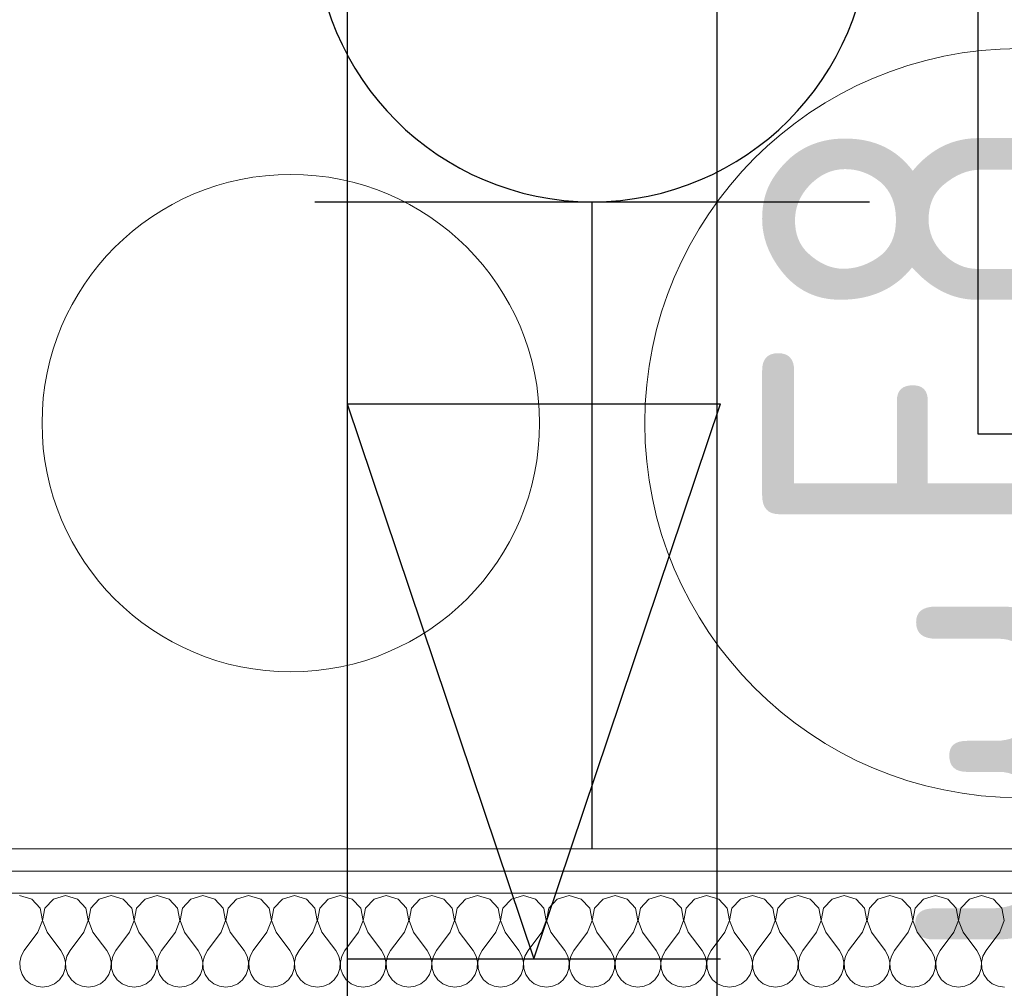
# Model space of a CAD drawing. Header units: millimetres. Extents: x -39149 to 267781, y -2340 to 58540.
# Tile 141 of 244: x 39508 to 40040, y 6174 to 6698. Entities that reach past the tile are written whole.
import ezdxf
from ezdxf.enums import TextEntityAlignment as Align

# ---------------------------------------------------------------- set-up
doc = ezdxf.new("R2010")
doc.units = ezdxf.units.MM
doc.header["$LTSCALE"] = 100
doc.header["$MEASUREMENT"] = 0
for name, color, linetype in [('22 C Binnenwanden', 7, 'Continuous'), ('22 C Binnenwanden Doorsnede-arcering', 7, 'Continuous'), ('22 C Binnenwanden Laagscheidingslijnen', 7, 'Continuous'), ('EL6131--_KG', 3, 'Continuous'), ('EL6222--_KRACHT_230', 3, 'Continuous'), ('EL6311--_LICHT_BINNEN', 3, 'Continuous')]:
    doc.layers.add(name, color=color, linetype=linetype)
doc.styles.add('BURO-018', font='isocp.shx', dxfattribs={"height": 180})

# ---------------------------------------------------------------- blocks, each defined once
blk = doc.blocks.new('*X944')
at = {"layer": '22 C Binnenwanden Doorsnede-arcering', "color": 8, "linetype": 'Continuous', "lineweight": 0}
for p, q in [((39514.13, 6222.64), (39507.62, 6224.49)), ((39532.38, 6224.49), (39525.87, 6222.64)), ((39538.89, 6222.64), (39532.38, 6224.49)), ((39557.14, 6224.49), (39550.63, 6222.64)), ((39563.65, 6222.64), (39557.14, 6224.49)), ((39581.9, 6224.49), (39575.4, 6222.64)), ((39588.41, 6222.64), (39581.9, 6224.49)), ((39606.67, 6224.49), (39600.16, 6222.64)), ((39613.18, 6222.64), (39606.67, 6224.49)), ((39631.43, 6224.49), (39624.92, 6222.64)), ((39637.94, 6222.64), (39631.43, 6224.49)), ((39656.19, 6224.49), (39649.68, 6222.64)), ((39662.7, 6222.64), (39656.19, 6224.49)), ((39680.95, 6224.49), (39674.44, 6222.64)), ((39687.46, 6222.64), (39680.95, 6224.49)), ((39705.71, 6224.49), (39699.21, 6222.64)), ((39712.22, 6222.64), (39705.71, 6224.49)), ((39730.48, 6224.49), (39723.97, 6222.64)), ((39736.99, 6222.64), (39730.48, 6224.49)), ((39755.24, 6224.49), (39748.73, 6222.64)), ((39761.75, 6222.64), (39755.24, 6224.49)), ((39780, 6224.49), (39773.49, 6222.64)), ((39786.51, 6222.64), (39780, 6224.49)), ((39804.76, 6224.49), (39798.25, 6222.64)), ((39811.27, 6222.64), (39804.76, 6224.49)), ((39829.52, 6224.49), (39823.01, 6222.64)), ((39836.03, 6222.64), (39829.52, 6224.49)), ((39854.29, 6224.49), (39847.78, 6222.64)), ((39860.79, 6222.64), (39854.29, 6224.49)), ((39879.05, 6224.49), (39872.54, 6222.64)), ((39885.56, 6222.64), (39879.05, 6224.49)), ((39903.81, 6224.49), (39897.3, 6222.64)), ((39910.32, 6222.64), (39903.81, 6224.49)), ((39928.57, 6224.49), (39922.06, 6222.64)), ((39935.08, 6222.64), (39928.57, 6224.49)), ((39953.33, 6224.49), (39946.82, 6222.64)), ((39959.84, 6222.64), (39953.33, 6224.49)), ((39978.1, 6224.49), (39971.59, 6222.64)), ((39984.6, 6222.64), (39978.1, 6224.49)), ((40002.86, 6224.49), (39996.35, 6222.64)), ((40009.37, 6222.64), (40002.86, 6224.49)), ((40027.62, 6224.49), (40021.11, 6222.64)), ((40034.13, 6222.64), (40027.62, 6224.49)), ((39518.69, 6217.65), (39514.13, 6222.64)), ((39519.95, 6211), (39518.69, 6217.65)), ((39521.31, 6217.65), (39520.05, 6211)), ((39525.87, 6222.64), (39521.31, 6217.65)), ((39543.45, 6217.65), (39538.89, 6222.64)), ((39544.71, 6211), (39543.45, 6217.65)), ((39546.07, 6217.65), (39544.81, 6211)), ((39550.63, 6222.64), (39546.07, 6217.65)), ((39568.22, 6217.65), (39563.65, 6222.64)), ((39569.47, 6211), (39568.22, 6217.65)), ((39570.83, 6217.65), (39569.57, 6211)), ((39575.4, 6222.64), (39570.83, 6217.65)), ((39592.98, 6217.65), (39588.41, 6222.64)), ((39594.24, 6211), (39592.98, 6217.65)), ((39595.59, 6217.65), (39594.34, 6211)), ((39600.16, 6222.64), (39595.59, 6217.65)), ((39617.74, 6217.65), (39613.18, 6222.64)), ((39619, 6211), (39617.74, 6217.65)), ((39620.35, 6217.65), (39619.1, 6211)), ((39624.92, 6222.64), (39620.35, 6217.65)), ((39642.5, 6217.65), (39637.94, 6222.64)), ((39643.76, 6211), (39642.5, 6217.65)), ((39645.12, 6217.65), (39643.86, 6211)), ((39649.68, 6222.64), (39645.12, 6217.65)), ((39667.26, 6217.65), (39662.7, 6222.64)), ((39668.52, 6211), (39667.26, 6217.65)), ((39669.88, 6217.65), (39668.62, 6211)), ((39674.44, 6222.64), (39669.88, 6217.65)), ((39692.03, 6217.65), (39687.46, 6222.64)), ((39693.28, 6211), (39692.03, 6217.65)), ((39694.64, 6217.65), (39693.38, 6211)), ((39699.21, 6222.64), (39694.64, 6217.65)), ((39716.79, 6217.65), (39712.22, 6222.64)), ((39718.05, 6211), (39716.79, 6217.65)), ((39719.4, 6217.65), (39718.15, 6211)), ((39723.97, 6222.64), (39719.4, 6217.65)), ((39741.55, 6217.65), (39736.99, 6222.64)), ((39742.81, 6211), (39741.55, 6217.65)), ((39744.16, 6217.65), (39742.91, 6211)), ((39748.73, 6222.64), (39744.16, 6217.65)), ((39766.31, 6217.65), (39761.75, 6222.64)), ((39767.57, 6211), (39766.31, 6217.65)), ((39768.93, 6217.65), (39767.67, 6211)), ((39773.49, 6222.64), (39768.93, 6217.65)), ((39791.07, 6217.65), (39786.51, 6222.64)), ((39792.33, 6211), (39791.07, 6217.65)), ((39793.69, 6217.65), (39792.43, 6211)), ((39798.25, 6222.64), (39793.69, 6217.65)), ((39815.84, 6217.65), (39811.27, 6222.64)), ((39817.09, 6211), (39815.84, 6217.65)), ((39818.45, 6217.65), (39817.19, 6211)), ((39823.01, 6222.64), (39818.45, 6217.65)), ((39840.6, 6217.65), (39836.03, 6222.64)), ((39841.85, 6211), (39840.6, 6217.65)), ((39843.21, 6217.65), (39841.95, 6211)), ((39847.78, 6222.64), (39843.21, 6217.65)), ((39865.36, 6217.65), (39860.79, 6222.64)), ((39866.62, 6211), (39865.36, 6217.65)), ((39867.97, 6217.65), (39866.72, 6211)), ((39872.54, 6222.64), (39867.97, 6217.65)), ((39890.12, 6217.65), (39885.56, 6222.64)), ((39891.38, 6211), (39890.12, 6217.65)), ((39892.74, 6217.65), (39891.48, 6211)), ((39897.3, 6222.64), (39892.74, 6217.65)), ((39914.88, 6217.65), (39910.32, 6222.64)), ((39916.14, 6211), (39914.88, 6217.65)), ((39917.5, 6217.65), (39916.24, 6211)), ((39922.06, 6222.64), (39917.5, 6217.65)), ((39939.65, 6217.65), (39935.08, 6222.64)), ((39940.9, 6211), (39939.65, 6217.65)), ((39942.26, 6217.65), (39941, 6211)), ((39946.82, 6222.64), (39942.26, 6217.65)), ((39964.41, 6217.65), (39959.84, 6222.64)), ((39965.66, 6211), (39964.41, 6217.65)), ((39967.02, 6217.65), (39965.76, 6211)), ((39971.59, 6222.64), (39967.02, 6217.65)), ((39989.17, 6217.65), (39984.6, 6222.64)), ((39990.43, 6211), (39989.17, 6217.65)), ((39991.78, 6217.65), (39990.53, 6211)), ((39996.35, 6222.64), (39991.78, 6217.65)), ((40013.93, 6217.65), (40009.37, 6222.64)), ((40015.19, 6211), (40013.93, 6217.65)), ((40016.55, 6217.65), (40015.29, 6211)), ((40021.11, 6222.64), (40016.55, 6217.65)), ((40038.69, 6217.65), (40034.13, 6222.64)), ((40039.95, 6211), (40038.69, 6217.65)), ((39517.52, 6204.68), (39519.95, 6211)), ((39520.05, 6211), (39522.48, 6204.68)), ((39542.29, 6204.68), (39544.71, 6211)), ((39544.81, 6211), (39547.24, 6204.68)), ((39567.05, 6204.68), (39569.47, 6211)), ((39569.57, 6211), (39572, 6204.68)), ((39591.81, 6204.68), (39594.24, 6211)), ((39594.34, 6211), (39596.76, 6204.68)), ((39616.57, 6204.68), (39619, 6211)), ((39619.1, 6211), (39621.52, 6204.68)), ((39641.33, 6204.68), (39643.76, 6211)), ((39643.86, 6211), (39646.29, 6204.68)), ((39666.1, 6204.68), (39668.52, 6211)), ((39668.62, 6211), (39671.05, 6204.68)), ((39690.86, 6204.68), (39693.28, 6211)), ((39693.38, 6211), (39695.81, 6204.68)), ((39715.62, 6204.68), (39718.05, 6211)), ((39718.15, 6211), (39720.57, 6204.68)), ((39740.38, 6204.68), (39742.81, 6211)), ((39742.91, 6211), (39745.33, 6204.68)), ((39765.14, 6204.68), (39767.57, 6211)), ((39767.67, 6211), (39770.1, 6204.68)), ((39789.9, 6204.68), (39792.33, 6211)), ((39792.43, 6211), (39794.86, 6204.68)), ((39814.67, 6204.68), (39817.09, 6211)), ((39817.19, 6211), (39819.62, 6204.68)), ((39839.43, 6204.68), (39841.85, 6211)), ((39841.95, 6211), (39844.38, 6204.68)), ((39864.19, 6204.68), (39866.62, 6211)), ((39866.72, 6211), (39869.14, 6204.68)), ((39888.95, 6204.68), (39891.38, 6211)), ((39891.48, 6211), (39893.9, 6204.68)), ((39913.71, 6204.68), (39916.14, 6211)), ((39916.24, 6211), (39918.67, 6204.68)), ((39938.48, 6204.68), (39940.9, 6211)), ((39941, 6211), (39943.43, 6204.68)), ((39963.24, 6204.68), (39965.66, 6211)), ((39965.76, 6211), (39968.19, 6204.68)), ((39988, 6204.68), (39990.43, 6211)), ((39990.53, 6211), (39992.95, 6204.68)), ((40012.76, 6204.68), (40015.19, 6211)), ((40015.29, 6211), (40017.71, 6204.68)), ((40037.52, 6204.68), (40039.95, 6211)), ((39517.52, 6204.68), (39510.1, 6194.78)), ((39522.48, 6204.68), (39529.9, 6194.78)), ((39542.29, 6204.68), (39534.86, 6194.78)), ((39547.24, 6204.68), (39554.67, 6194.78)), ((39567.05, 6204.68), (39559.62, 6194.78)), ((39572, 6204.68), (39579.43, 6194.78)), ((39591.81, 6204.68), (39584.38, 6194.78)), ((39596.76, 6204.68), (39604.19, 6194.78)), ((39616.57, 6204.68), (39609.14, 6194.78)), ((39621.52, 6204.68), (39628.95, 6194.78)), ((39641.33, 6204.68), (39633.9, 6194.78)), ((39646.29, 6204.68), (39653.71, 6194.78)), ((39666.1, 6204.68), (39658.67, 6194.78)), ((39671.05, 6204.68), (39678.48, 6194.78)), ((39690.86, 6204.68), (39683.43, 6194.78)), ((39695.81, 6204.68), (39703.24, 6194.78)), ((39715.62, 6204.68), (39708.19, 6194.78)), ((39720.57, 6204.68), (39728, 6194.78)), ((39740.38, 6204.68), (39732.95, 6194.78)), ((39745.33, 6204.68), (39752.76, 6194.78)), ((39765.14, 6204.68), (39757.71, 6194.78)), ((39770.1, 6204.68), (39777.52, 6194.78)), ((39789.9, 6204.68), (39782.48, 6194.78)), ((39794.86, 6204.68), (39802.29, 6194.78)), ((39814.67, 6204.68), (39807.24, 6194.78)), ((39819.62, 6204.68), (39827.05, 6194.78)), ((39839.43, 6204.68), (39832, 6194.78)), ((39844.38, 6204.68), (39851.81, 6194.78)), ((39864.19, 6204.68), (39856.76, 6194.78)), ((39869.14, 6204.68), (39876.57, 6194.78)), ((39888.95, 6204.68), (39881.52, 6194.78)), ((39893.9, 6204.68), (39901.33, 6194.78)), ((39913.71, 6204.68), (39906.29, 6194.78)), ((39918.67, 6204.68), (39926.1, 6194.78)), ((39938.48, 6204.68), (39931.05, 6194.78)), ((39943.43, 6204.68), (39950.86, 6194.78)), ((39963.24, 6204.68), (39955.81, 6194.78)), ((39968.19, 6204.68), (39975.62, 6194.78)), ((39988, 6204.68), (39980.57, 6194.78)), ((39992.95, 6204.68), (40000.38, 6194.78)), ((40012.76, 6204.68), (40005.33, 6194.78)), ((40017.71, 6204.68), (40025.14, 6194.78)), ((40037.52, 6204.68), (40030.1, 6194.78)), ((39508.44, 6191.79), (39507.67, 6188.46)), ((39510.1, 6194.78), (39508.44, 6191.79)), ((39531.56, 6191.79), (39529.9, 6194.78)), ((39532.33, 6188.46), (39531.56, 6191.79)), ((39533.2, 6191.79), (39532.43, 6188.46)), ((39534.86, 6194.78), (39533.2, 6191.79)), ((39556.32, 6191.79), (39554.67, 6194.78)), ((39557.09, 6188.46), (39556.32, 6191.79)), ((39557.97, 6191.79), (39557.19, 6188.46)), ((39559.62, 6194.78), (39557.97, 6191.79)), ((39581.08, 6191.79), (39579.43, 6194.78)), ((39581.85, 6188.46), (39581.08, 6191.79)), ((39582.73, 6191.79), (39581.95, 6188.46)), ((39584.38, 6194.78), (39582.73, 6191.79)), ((39605.84, 6191.79), (39604.19, 6194.78)), ((39606.62, 6188.46), (39605.84, 6191.79)), ((39607.49, 6191.79), (39606.72, 6188.46)), ((39609.14, 6194.78), (39607.49, 6191.79)), ((39630.61, 6191.79), (39628.95, 6194.78)), ((39631.38, 6188.46), (39630.61, 6191.79)), ((39632.25, 6191.79), (39631.48, 6188.46)), ((39633.9, 6194.78), (39632.25, 6191.79)), ((39655.37, 6191.79), (39653.71, 6194.78)), ((39656.14, 6188.46), (39655.37, 6191.79)), ((39657.01, 6191.79), (39656.24, 6188.46)), ((39658.67, 6194.78), (39657.01, 6191.79)), ((39680.13, 6191.79), (39678.48, 6194.78)), ((39680.9, 6188.46), (39680.13, 6191.79)), ((39681.78, 6191.79), (39681, 6188.46)), ((39683.43, 6194.78), (39681.78, 6191.79)), ((39704.89, 6191.79), (39703.24, 6194.78)), ((39705.66, 6188.46), (39704.89, 6191.79)), ((39706.54, 6191.79), (39705.76, 6188.46)), ((39708.19, 6194.78), (39706.54, 6191.79)), ((39729.65, 6191.79), (39728, 6194.78)), ((39730.43, 6188.46), (39729.65, 6191.79)), ((39731.3, 6191.79), (39730.53, 6188.46)), ((39732.95, 6194.78), (39731.3, 6191.79)), ((39754.41, 6191.79), (39752.76, 6194.78)), ((39755.19, 6188.46), (39754.41, 6191.79)), ((39756.06, 6191.79), (39755.29, 6188.46)), ((39757.71, 6194.78), (39756.06, 6191.79)), ((39779.18, 6191.79), (39777.52, 6194.78)), ((39779.95, 6188.46), (39779.18, 6191.79)), ((39780.82, 6191.79), (39780.05, 6188.46)), ((39782.48, 6194.78), (39780.82, 6191.79)), ((39803.94, 6191.79), (39802.29, 6194.78)), ((39804.71, 6188.46), (39803.94, 6191.79)), ((39805.59, 6191.79), (39804.81, 6188.46)), ((39807.24, 6194.78), (39805.59, 6191.79)), ((39828.7, 6191.79), (39827.05, 6194.78)), ((39829.47, 6188.46), (39828.7, 6191.79)), ((39830.35, 6191.79), (39829.57, 6188.46)), ((39832, 6194.78), (39830.35, 6191.79)), ((39853.46, 6191.79), (39851.81, 6194.78)), ((39854.24, 6188.46), (39853.46, 6191.79)), ((39855.11, 6191.79), (39854.34, 6188.46)), ((39856.76, 6194.78), (39855.11, 6191.79)), ((39878.22, 6191.79), (39876.57, 6194.78)), ((39879, 6188.46), (39878.22, 6191.79)), ((39879.87, 6191.79), (39879.1, 6188.46)), ((39881.52, 6194.78), (39879.87, 6191.79)), ((39902.99, 6191.79), (39901.33, 6194.78)), ((39903.76, 6188.46), (39902.99, 6191.79)), ((39904.63, 6191.79), (39903.86, 6188.46)), ((39906.29, 6194.78), (39904.63, 6191.79)), ((39927.75, 6191.79), (39926.1, 6194.78)), ((39928.52, 6188.46), (39927.75, 6191.79)), ((39929.39, 6191.79), (39928.62, 6188.46)), ((39931.05, 6194.78), (39929.39, 6191.79)), ((39952.51, 6191.79), (39950.86, 6194.78)), ((39953.28, 6188.46), (39952.51, 6191.79)), ((39954.16, 6191.79), (39953.38, 6188.46)), ((39955.81, 6194.78), (39954.16, 6191.79)), ((39977.27, 6191.79), (39975.62, 6194.78)), ((39978.05, 6188.46), (39977.27, 6191.79)), ((39978.92, 6191.79), (39978.15, 6188.46)), ((39980.57, 6194.78), (39978.92, 6191.79)), ((40002.03, 6191.79), (40000.38, 6194.78)), ((40002.81, 6188.46), (40002.03, 6191.79)), ((40003.68, 6191.79), (40002.91, 6188.46)), ((40005.33, 6194.78), (40003.68, 6191.79)), ((40026.8, 6191.79), (40025.14, 6194.78)), ((40027.57, 6188.46), (40026.8, 6191.79)), ((40028.44, 6191.79), (40027.67, 6188.46)), ((40030.1, 6194.78), (40028.44, 6191.79)), ((39507.67, 6188.46), (39507.83, 6185.05)), ((39532.17, 6185.05), (39532.33, 6188.46)), ((39532.43, 6188.46), (39532.6, 6185.05)), ((39556.93, 6185.05), (39557.09, 6188.46)), ((39557.19, 6188.46), (39557.36, 6185.05)), ((39581.69, 6185.05), (39581.85, 6188.46)), ((39581.95, 6188.46), (39582.12, 6185.05)), ((39606.45, 6185.05), (39606.62, 6188.46)), ((39606.72, 6188.46), (39606.88, 6185.05)), ((39631.21, 6185.05), (39631.38, 6188.46)), ((39631.48, 6188.46), (39631.64, 6185.05)), ((39655.97, 6185.05), (39656.14, 6188.46)), ((39656.24, 6188.46), (39656.41, 6185.05)), ((39680.74, 6185.05), (39680.9, 6188.46)), ((39681, 6188.46), (39681.17, 6185.05)), ((39705.5, 6185.05), (39705.66, 6188.46)), ((39705.76, 6188.46), (39705.93, 6185.05)), ((39730.26, 6185.05), (39730.43, 6188.46)), ((39730.53, 6188.46), (39730.69, 6185.05)), ((39755.02, 6185.05), (39755.19, 6188.46)), ((39755.29, 6188.46), (39755.45, 6185.05)), ((39779.78, 6185.05), (39779.95, 6188.46)), ((39780.05, 6188.46), (39780.22, 6185.05)), ((39804.55, 6185.05), (39804.71, 6188.46)), ((39804.81, 6188.46), (39804.98, 6185.05)), ((39829.31, 6185.05), (39829.47, 6188.46)), ((39829.57, 6188.46), (39829.74, 6185.05)), ((39854.07, 6185.05), (39854.24, 6188.46)), ((39854.34, 6188.46), (39854.5, 6185.05)), ((39878.83, 6185.05), (39879, 6188.46)), ((39879.1, 6188.46), (39879.26, 6185.05)), ((39903.59, 6185.05), (39903.76, 6188.46)), ((39903.86, 6188.46), (39904.03, 6185.05)), ((39928.36, 6185.05), (39928.52, 6188.46)), ((39928.62, 6188.46), (39928.79, 6185.05)), ((39953.12, 6185.05), (39953.28, 6188.46)), ((39953.38, 6188.46), (39953.55, 6185.05)), ((39977.88, 6185.05), (39978.05, 6188.46)), ((39978.15, 6188.46), (39978.31, 6185.05)), ((40002.64, 6185.05), (40002.81, 6188.46)), ((40002.91, 6188.46), (40003.07, 6185.05)), ((40027.4, 6185.05), (40027.57, 6188.46)), ((40027.67, 6188.46), (40027.83, 6185.05)), ((39507.83, 6185.05), (39508.93, 6181.81)), ((39508.93, 6181.81), (39510.86, 6179)), ((39529.14, 6179), (39531.07, 6181.81)), ((39531.07, 6181.81), (39532.17, 6185.05)), ((39532.6, 6185.05), (39533.69, 6181.81)), ((39533.69, 6181.81), (39535.62, 6179)), ((39553.9, 6179), (39555.84, 6181.81)), ((39555.84, 6181.81), (39556.93, 6185.05)), ((39557.36, 6185.05), (39558.45, 6181.81)), ((39558.45, 6181.81), (39560.38, 6179)), ((39578.66, 6179), (39580.6, 6181.81)), ((39580.6, 6181.81), (39581.69, 6185.05)), ((39582.12, 6185.05), (39583.21, 6181.81)), ((39583.21, 6181.81), (39585.15, 6179)), ((39603.43, 6179), (39605.36, 6181.81)), ((39605.36, 6181.81), (39606.45, 6185.05)), ((39606.88, 6185.05), (39607.97, 6181.81)), ((39607.97, 6181.81), (39609.91, 6179)), ((39628.19, 6179), (39630.12, 6181.81)), ((39630.12, 6181.81), (39631.21, 6185.05)), ((39631.64, 6185.05), (39632.74, 6181.81)), ((39632.74, 6181.81), (39634.67, 6179)), ((39652.95, 6179), (39654.88, 6181.81)), ((39654.88, 6181.81), (39655.97, 6185.05)), ((39656.41, 6185.05), (39657.5, 6181.81)), ((39657.5, 6181.81), (39659.43, 6179)), ((39677.71, 6179), (39679.65, 6181.81)), ((39679.65, 6181.81), (39680.74, 6185.05)), ((39681.17, 6185.05), (39682.26, 6181.81)), ((39682.26, 6181.81), (39684.19, 6179)), ((39702.47, 6179), (39704.41, 6181.81)), ((39704.41, 6181.81), (39705.5, 6185.05)), ((39705.93, 6185.05), (39707.02, 6181.81)), ((39707.02, 6181.81), (39708.96, 6179)), ((39727.23, 6179), (39729.17, 6181.81)), ((39729.17, 6181.81), (39730.26, 6185.05)), ((39730.69, 6185.05), (39731.78, 6181.81)), ((39731.78, 6181.81), (39733.72, 6179)), ((39752, 6179), (39753.93, 6181.81)), ((39753.93, 6181.81), (39755.02, 6185.05)), ((39755.45, 6185.05), (39756.55, 6181.81)), ((39756.55, 6181.81), (39758.48, 6179)), ((39776.76, 6179), (39778.69, 6181.81)), ((39778.69, 6181.81), (39779.78, 6185.05)), ((39780.22, 6185.05), (39781.31, 6181.81)), ((39781.31, 6181.81), (39783.24, 6179)), ((39801.52, 6179), (39803.45, 6181.81)), ((39803.45, 6181.81), (39804.55, 6185.05)), ((39804.98, 6185.05), (39806.07, 6181.81)), ((39806.07, 6181.81), (39808, 6179)), ((39826.28, 6179), (39828.22, 6181.81)), ((39828.22, 6181.81), (39829.31, 6185.05)), ((39829.74, 6185.05), (39830.83, 6181.81)), ((39830.83, 6181.81), (39832.77, 6179)), ((39851.04, 6179), (39852.98, 6181.81)), ((39852.98, 6181.81), (39854.07, 6185.05)), ((39854.5, 6185.05), (39855.59, 6181.81)), ((39855.59, 6181.81), (39857.53, 6179)), ((39875.81, 6179), (39877.74, 6181.81)), ((39877.74, 6181.81), (39878.83, 6185.05)), ((39879.26, 6185.05), (39880.35, 6181.81)), ((39880.35, 6181.81), (39882.29, 6179)), ((39900.57, 6179), (39902.5, 6181.81)), ((39902.5, 6181.81), (39903.59, 6185.05)), ((39904.03, 6185.05), (39905.12, 6181.81)), ((39905.12, 6181.81), (39907.05, 6179)), ((39925.33, 6179), (39927.26, 6181.81)), ((39927.26, 6181.81), (39928.36, 6185.05)), ((39928.79, 6185.05), (39929.88, 6181.81)), ((39929.88, 6181.81), (39931.81, 6179)), ((39950.09, 6179), (39952.03, 6181.81)), ((39952.03, 6181.81), (39953.12, 6185.05)), ((39953.55, 6185.05), (39954.64, 6181.81)), ((39954.64, 6181.81), (39956.57, 6179)), ((39974.85, 6179), (39976.79, 6181.81)), ((39976.79, 6181.81), (39977.88, 6185.05)), ((39978.31, 6185.05), (39979.4, 6181.81)), ((39979.4, 6181.81), (39981.34, 6179)), ((39999.62, 6179), (40001.55, 6181.81)), ((40001.55, 6181.81), (40002.64, 6185.05)), ((40003.07, 6185.05), (40004.16, 6181.81)), ((40004.16, 6181.81), (40006.1, 6179)), ((40024.38, 6179), (40026.31, 6181.81)), ((40026.31, 6181.81), (40027.4, 6185.05)), ((40027.83, 6185.05), (40028.93, 6181.81)), ((40028.93, 6181.81), (40030.86, 6179)), ((39510.86, 6179), (39513.49, 6176.82)), ((39513.49, 6176.82), (39516.62, 6175.44)), ((39516.62, 6175.44), (39520, 6174.97)), ((39520, 6174.97), (39523.38, 6175.44)), ((39523.38, 6175.44), (39526.51, 6176.82)), ((39526.51, 6176.82), (39529.14, 6179)), ((39535.62, 6179), (39538.25, 6176.82)), ((39538.25, 6176.82), (39541.38, 6175.44)), ((39541.38, 6175.44), (39544.76, 6174.97)), ((39544.76, 6174.97), (39548.15, 6175.44)), ((39548.15, 6175.44), (39551.27, 6176.82)), ((39551.27, 6176.82), (39553.9, 6179)), ((39560.38, 6179), (39563.01, 6176.82)), ((39563.01, 6176.82), (39566.14, 6175.44)), ((39566.14, 6175.44), (39569.52, 6174.97)), ((39569.52, 6174.97), (39572.91, 6175.44)), ((39572.91, 6175.44), (39576.03, 6176.82)), ((39576.03, 6176.82), (39578.66, 6179)), ((39585.15, 6179), (39587.78, 6176.82)), ((39587.78, 6176.82), (39590.9, 6175.44)), ((39590.9, 6175.44), (39594.29, 6174.97)), ((39594.29, 6174.97), (39597.67, 6175.44)), ((39597.67, 6175.44), (39600.79, 6176.82)), ((39600.79, 6176.82), (39603.43, 6179)), ((39609.91, 6179), (39612.54, 6176.82)), ((39612.54, 6176.82), (39615.66, 6175.44)), ((39615.66, 6175.44), (39619.05, 6174.97)), ((39619.05, 6174.97), (39622.43, 6175.44)), ((39622.43, 6175.44), (39625.56, 6176.82)), ((39625.56, 6176.82), (39628.19, 6179)), ((39634.67, 6179), (39637.3, 6176.82)), ((39637.3, 6176.82), (39640.43, 6175.44)), ((39640.43, 6175.44), (39643.81, 6174.97)), ((39643.81, 6174.97), (39647.19, 6175.44)), ((39647.19, 6175.44), (39650.32, 6176.82)), ((39650.32, 6176.82), (39652.95, 6179)), ((39659.43, 6179), (39662.06, 6176.82)), ((39662.06, 6176.82), (39665.19, 6175.44)), ((39665.19, 6175.44), (39668.57, 6174.97)), ((39668.57, 6174.97), (39671.95, 6175.44)), ((39671.95, 6175.44), (39675.08, 6176.82)), ((39675.08, 6176.82), (39677.71, 6179)), ((39684.19, 6179), (39686.82, 6176.82)), ((39686.82, 6176.82), (39689.95, 6175.44)), ((39689.95, 6175.44), (39693.33, 6174.97)), ((39693.33, 6174.97), (39696.72, 6175.44)), ((39696.72, 6175.44), (39699.84, 6176.82)), ((39699.84, 6176.82), (39702.47, 6179)), ((39708.96, 6179), (39711.59, 6176.82)), ((39711.59, 6176.82), (39714.71, 6175.44)), ((39714.71, 6175.44), (39718.1, 6174.97)), ((39718.1, 6174.97), (39721.48, 6175.44)), ((39721.48, 6175.44), (39724.6, 6176.82)), ((39724.6, 6176.82), (39727.23, 6179)), ((39733.72, 6179), (39736.35, 6176.82)), ((39736.35, 6176.82), (39739.47, 6175.44)), ((39739.47, 6175.44), (39742.86, 6174.97)), ((39742.86, 6174.97), (39746.24, 6175.44)), ((39746.24, 6175.44), (39749.37, 6176.82)), ((39749.37, 6176.82), (39752, 6179)), ((39758.48, 6179), (39761.11, 6176.82)), ((39761.11, 6176.82), (39764.24, 6175.44)), ((39764.24, 6175.44), (39767.62, 6174.97)), ((39767.62, 6174.97), (39771, 6175.44)), ((39771, 6175.44), (39774.13, 6176.82)), ((39774.13, 6176.82), (39776.76, 6179)), ((39783.24, 6179), (39785.87, 6176.82)), ((39785.87, 6176.82), (39789, 6175.44)), ((39789, 6175.44), (39792.38, 6174.97)), ((39792.38, 6174.97), (39795.76, 6175.44)), ((39795.76, 6175.44), (39798.89, 6176.82)), ((39798.89, 6176.82), (39801.52, 6179)), ((39808, 6179), (39810.63, 6176.82)), ((39810.63, 6176.82), (39813.76, 6175.44)), ((39813.76, 6175.44), (39817.14, 6174.97)), ((39817.14, 6174.97), (39820.53, 6175.44)), ((39820.53, 6175.44), (39823.65, 6176.82)), ((39823.65, 6176.82), (39826.28, 6179)), ((39832.77, 6179), (39835.4, 6176.82)), ((39835.4, 6176.82), (39838.52, 6175.44)), ((39838.52, 6175.44), (39841.9, 6174.97)), ((39841.9, 6174.97), (39845.29, 6175.44)), ((39845.29, 6175.44), (39848.41, 6176.82)), ((39848.41, 6176.82), (39851.04, 6179)), ((39857.53, 6179), (39860.16, 6176.82)), ((39860.16, 6176.82), (39863.28, 6175.44)), ((39863.28, 6175.44), (39866.67, 6174.97)), ((39866.67, 6174.97), (39870.05, 6175.44)), ((39870.05, 6175.44), (39873.18, 6176.82)), ((39873.18, 6176.82), (39875.81, 6179)), ((39882.29, 6179), (39884.92, 6176.82)), ((39884.92, 6176.82), (39888.05, 6175.44)), ((39888.05, 6175.44), (39891.43, 6174.97)), ((39891.43, 6174.97), (39894.81, 6175.44)), ((39894.81, 6175.44), (39897.94, 6176.82)), ((39897.94, 6176.82), (39900.57, 6179)), ((39907.05, 6179), (39909.68, 6176.82)), ((39909.68, 6176.82), (39912.81, 6175.44)), ((39912.81, 6175.44), (39916.19, 6174.97)), ((39916.19, 6174.97), (39919.57, 6175.44)), ((39919.57, 6175.44), (39922.7, 6176.82)), ((39922.7, 6176.82), (39925.33, 6179)), ((39931.81, 6179), (39934.44, 6176.82)), ((39934.44, 6176.82), (39937.57, 6175.44)), ((39937.57, 6175.44), (39940.95, 6174.97)), ((39940.95, 6174.97), (39944.34, 6175.44)), ((39944.34, 6175.44), (39947.46, 6176.82)), ((39947.46, 6176.82), (39950.09, 6179)), ((39956.57, 6179), (39959.21, 6176.82)), ((39959.21, 6176.82), (39962.33, 6175.44)), ((39962.33, 6175.44), (39965.71, 6174.97)), ((39965.71, 6174.97), (39969.1, 6175.44)), ((39969.1, 6175.44), (39972.22, 6176.82)), ((39972.22, 6176.82), (39974.85, 6179)), ((39981.34, 6179), (39983.97, 6176.82)), ((39983.97, 6176.82), (39987.09, 6175.44)), ((39987.09, 6175.44), (39990.48, 6174.97)), ((39990.48, 6174.97), (39993.86, 6175.44)), ((39993.86, 6175.44), (39996.99, 6176.82)), ((39996.99, 6176.82), (39999.62, 6179)), ((40006.1, 6179), (40008.73, 6176.82)), ((40008.73, 6176.82), (40011.85, 6175.44)), ((40011.85, 6175.44), (40015.24, 6174.97)), ((40015.24, 6174.97), (40018.62, 6175.44)), ((40018.62, 6175.44), (40021.75, 6176.82)), ((40021.75, 6176.82), (40024.38, 6179)), ((40030.86, 6179), (40033.49, 6176.82)), ((40033.49, 6176.82), (40036.62, 6175.44)), ((40036.62, 6175.44), (40040, 6174.97))]:
    blk.add_line(p, q, dxfattribs=at)
blk = doc.blocks.new('Wall_356_7', base_point=(37284.9, 6199.73))
at = {"layer": '22 C Binnenwanden', "color": 8, "linetype": 'Continuous', "lineweight": 0}
blk.add_line((41361.48, 6249.73), (39261.48, 6249.73), dxfattribs=at)
at = {"layer": '22 C Binnenwanden Laagscheidingslijnen', "color": 8, "linetype": 'Continuous', "lineweight": 0}
for p, q in [((41361.48, 6237.73), (39249.48, 6237.73)), ((41361.48, 6225.73), (39237.48, 6225.73))]:
    blk.add_line(p, q, dxfattribs=at)
at = {"layer": '22 C Binnenwanden', "color": 1, "lineweight": 0}
blk.add_blockref('*X944', (0, 0), dxfattribs=at)
blk = doc.blocks.new('111304')
at = {"color": 0, "linetype": 'Continuous'}
for p, q in [((-1.5, 4.5), (1.5, 4.5)), ((0, 1), (0, 4.5))]:
    blk.add_line(p, q, dxfattribs=at)
blk.add_arc((0, 6), 1.5, 180, 0, dxfattribs=at)
at = {"color": 0, "linetype": 'Continuous', "style": 'BURO-018'}
for tag, p in [('PANEL', (0, 11.5)), ('CIRCUIT', (0, 8.5)), ('SUBCIRCUIT', (4.5, 8.5))]:
    blk.add_attdef(tag, text='', height=1.8, dxfattribs=at).set_placement(p, align=Align.MIDDLE)
at = {"color": 0, "linetype": 'Continuous', "style": 'BURO-018', "flags": 1}
for tag, p in [('POWERCODE', (13, 8.5)), ('ARTICLECODE', (0, 0))]:
    blk.add_attdef(tag, text='', height=1.8, dxfattribs=at).set_placement(p, align=Align.MIDDLE)
blk = doc.blocks.new('E00120')
at = {"color": 0, "linetype": 'Continuous'}
for p, q in [((-2.5, -2.5), (-2.5, 2.5)), ((2.5, -2.5), (-2.5, -2.5))]:
    blk.add_line(p, q, dxfattribs=at)
at = {"color": 0, "linetype": 'Continuous', "style": 'BURO-018'}
for tag, p in [('PANEL', (0, 8)), ('CIRCUIT', (0, 5)), ('SUBCIRCUIT', (4.5, 5)), ('LIGHTFIXTURECODE', (0, 0)), ('SWITCHCODE', (4.5, -4.5))]:
    blk.add_attdef(tag, text='', height=1.8, dxfattribs=at).set_placement(p, align=Align.MIDDLE)

msp = doc.modelspace()

# ---------------------------------------------------------------- linework, layer by layer
at = {"color": 8, "linetype": 'Continuous', "lineweight": 0}
for centre, radius in [((40048.12, 6479.97), 202.5), ((39654.22, 6479.97), 134.5)]:
    msp.add_circle(centre, radius, dxfattribs=at)
at = {"layer": 'EL6131--_KG'}
for p, q in [((39684.68, 9940.35), (39684.68, 1887.89)), ((39884.68, 1935.67), (39884.68, 9940.35))]:
    msp.add_line(p, q, dxfattribs=at)
at = {"layer": 'EL6131--_KG', "linetype": 'Continuous'}
for p, q in [((39684.68, 6490.35), (39785.58, 6190.35)), ((39684.68, 6490.35), (39886.48, 6490.35)), ((39785.58, 6190.35), (39886.48, 6490.35)), ((39684.68, 6190.35), (39886.48, 6190.35))]:
    msp.add_line(p, q, dxfattribs=at)

# ---------------------------------------------------------------- block references
at = {"layer": '22 C Binnenwanden', "color": 1, "lineweight": 0}
msp.add_blockref('Wall_356_7', (37284.9, 6199.73), dxfattribs=at)
at = {"layer": 'EL6222--_KRACHT_230', "linetype": 'Continuous'}
ref = msp.add_blockref('111304', (39817.17, 6149.66), dxfattribs=dict(at, xscale=100, yscale=100, zscale=100))
ref.add_attrib('SUBCIRCUIT', 'E8.02', dxfattribs={"layer": '0', "color": 3, "linetype": 'ByBlock', "height": 180, "rotation": 90, "style": 'BURO-018'}).set_placement((39999.35, 6666.81), align=Align.MIDDLE)
at = {"layer": 'EL6311--_LICHT_BINNEN', "linetype": 'Continuous'}
ref = msp.add_blockref('E00120', (40275.91, 6724.08), dxfattribs=dict(at, xscale=100, yscale=100, zscale=100))
ref.add_attrib('CIRCUIT', '3A', dxfattribs={"layer": '0', "color": 3, "linetype": 'ByBlock', "height": 180, "style": 'BURO-018'}).set_placement((40109.89, 6290.3), align=Align.MIDDLE)

doc.saveas('drawing.dxf')
